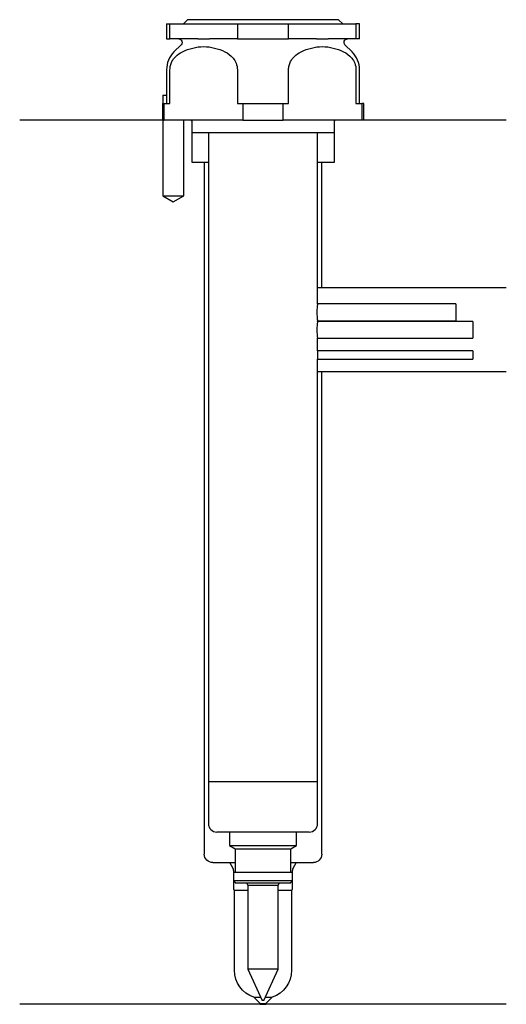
# Model space of a CAD drawing. Header units: millimetres. Extents: x 29 to 87, y 167 to 284.
import ezdxf

# ---------------------------------------------------------------- set-up
doc = ezdxf.new("R2010")
doc.units = ezdxf.units.MM
doc.layers.add('201', color=7, linetype='Continuous')
doc.layers.add('30', color=7, linetype='Continuous')

msp = doc.modelspace()

# ---------------------------------------------------------------- linework, layer by layer
at = {"layer": '201', "color": 113}
for p, q in [((45.53, 272.31), (28.53, 272.31)), ((45.58, 272.31), (45.58, 263.31)), ((48.08, 263.31), (48.08, 272.31)), ((48.93, 272.31), (49.03, 272.21)), ((49.03, 272.21), (49.03, 267.31)), ((66.03, 272.21), (66.13, 272.31)), ((66.03, 267.31), (66.03, 272.21)), ((86.53, 272.31), (69.53, 272.31)), ((49.03, 267.31), (50.53, 267.31)), ((50.53, 267.31), (51.03, 267.31)), ((50.53, 267.31), (50.53, 184.77)), ((64.03, 267.31), (64.53, 267.31)), ((64.53, 252.31), (64.53, 267.31)), ((64.53, 267.31), (66.03, 267.31)), ((45.58, 263.31), (46.83, 262.59)), ((46.83, 262.59), (48.08, 263.31)), ((64.53, 252.31), (64.03, 252.31)), ((86.53, 252.31), (64.53, 252.31)), ((64.53, 242.31), (64.03, 242.31)), ((86.53, 242.31), (64.53, 242.31)), ((64.53, 184.77), (64.53, 242.31)), ((51.53, 183.77), (53.56, 183.77)), ((53.56, 183.77), (54.22, 183.77)), ((53.95, 183.08), (53.56, 183.77)), ((60.83, 183.77), (61.49, 183.77)), ((61.49, 183.77), (61.1, 183.08)), ((61.49, 183.77), (63.53, 183.77)), ((54.02, 182.83), (54.02, 180.64)), ((61.03, 180.64), (61.03, 182.83)), ((54.13, 180.47), (55.73, 180.47)), ((54.13, 170.93), (54.13, 180.47)), ((59.33, 180.47), (60.93, 180.47)), ((60.93, 180.47), (60.93, 170.93)), ((57.18, 166.87), (28.53, 166.87)), ((57.18, 166.97), (56.43, 167.72)), ((56.43, 167.72), (57.24, 167.72)), ((57.18, 166.97), (57.88, 166.97)), ((57.18, 166.97), (57.18, 166.87)), ((57.18, 166.87), (57.88, 166.87)), ((57.81, 167.72), (58.63, 167.72)), ((58.63, 167.72), (57.88, 166.97)), ((57.88, 166.87), (57.88, 166.97)), ((86.53, 166.87), (57.88, 166.87))]:
    msp.add_line(p, q, dxfattribs=at)
at = {"layer": '201', "color": 113, "extrusion": (0, 0, -1)}
for centre, radius, start, end in [((-51.53, 184.77), 1, -90, 0), ((-63.53, 184.77), 1, 180, 270), ((-57.53, 170.93), 3.4, 288.8765, 360), ((-57.53, 170.93), 3.4, 180, 251.1235)]:
    msp.add_arc(centre, radius, start, end, dxfattribs=at)
at = {"layer": '201', "color": 113}
for centre, radius, start, end in [((53.52, 182.83), 0.5, 0, 30), ((61.53, 182.83), 0.5, 150, 180), ((54.22, 180.64), 0.2, 180, 241.6406), ((60.83, 180.64), 0.2, -61.6407, 0)]:
    msp.add_arc(centre, radius, start, end, dxfattribs=at)
at = {"layer": '30', "color": 113}
for p, q in [((48.53, 284.31), (48.03, 283.81)), ((66.53, 284.31), (48.53, 284.31)), ((67.03, 283.81), (66.53, 284.31)), ((46.03, 283.81), (46.03, 282.01)), ((46.03, 283.81), (46.44, 283.81)), ((46.44, 282.01), (46.44, 283.81)), ((46.44, 283.81), (54.47, 283.81)), ((54.47, 283.81), (60.58, 283.81)), ((54.47, 283.81), (54.47, 282.01)), ((60.58, 283.81), (68.61, 283.81)), ((60.58, 282.01), (60.58, 283.81)), ((68.61, 283.81), (68.61, 282.01)), ((69.03, 283.81), (68.61, 283.81)), ((69.03, 282.01), (69.03, 283.81)), ((46.03, 282.01), (46.44, 282.01)), ((49.75, 282.01), (46.44, 282.01)), ((54.47, 282.01), (51.16, 282.01)), ((54.47, 282.01), (60.58, 282.01)), ((63.89, 282.01), (60.58, 282.01)), ((68.61, 282.01), (65.3, 282.01)), ((69.03, 282.01), (68.61, 282.01)), ((47.76, 281.33), (46.9, 280.48)), ((68.15, 280.48), (67.29, 281.33)), ((46.03, 278.35), (46.03, 275.31)), ((46.44, 274.31), (46.44, 278.35)), ((54.47, 278.35), (54.47, 274.31)), ((60.58, 274.31), (60.58, 278.35)), ((68.61, 278.35), (68.61, 274.31)), ((69.03, 274.31), (69.03, 278.35)), ((45.58, 275.31), (45.58, 274.31)), ((45.58, 275.31), (46.07, 275.31)), ((46.07, 274.31), (46.07, 275.31)), ((45.53, 274.31), (45.53, 272.31)), ((45.53, 274.31), (45.76, 274.31)), ((45.76, 274.31), (46.44, 274.31)), ((45.76, 272.31), (45.76, 274.31)), ((54.47, 274.31), (55.14, 274.31)), ((55.14, 274.31), (59.91, 274.31)), ((55.14, 274.31), (55.14, 272.31)), ((59.91, 274.31), (60.58, 274.31)), ((59.91, 272.31), (59.91, 274.31)), ((68.61, 274.31), (69.29, 274.31)), ((69.53, 274.31), (69.29, 274.31)), ((69.29, 274.31), (69.29, 272.31)), ((69.53, 272.31), (69.53, 274.31)), ((45.53, 272.31), (45.76, 272.31)), ((45.58, 272.31), (45.58, 263.31)), ((55.14, 272.31), (45.76, 272.31)), ((48.08, 263.31), (48.08, 272.31)), ((49.03, 272.31), (49.03, 270.81)), ((55.14, 272.31), (59.91, 272.31)), ((69.29, 272.31), (59.91, 272.31)), ((66.03, 270.81), (66.03, 272.31)), ((69.53, 272.31), (69.29, 272.31)), ((66.03, 270.81), (49.03, 270.81)), ((51.03, 270.81), (51.03, 193.41)), ((64.03, 250.4), (64.03, 270.81)), ((45.58, 263.31), (48.08, 263.31)), ((80.53, 250.41), (64.02, 250.41)), ((80.53, 250.41), (80.53, 248.41)), ((82.53, 248.31), (64.02, 248.31)), ((64.03, 248.3), (64.03, 248.41)), ((64.03, 248.41), (80.53, 248.41)), ((82.53, 248.31), (82.53, 246.31)), ((64.03, 244.81), (64.03, 246.31)), ((64.03, 246.31), (82.53, 246.31)), ((82.53, 244.81), (64.03, 244.81)), ((82.53, 244.81), (82.53, 243.81)), ((64.03, 193.41), (64.03, 243.81)), ((64.03, 243.81), (82.53, 243.81)), ((64.03, 193.41), (51.02, 193.41)), ((51.02, 193.41), (51.02, 188.41)), ((64.03, 188.41), (64.03, 193.41)), ((63.03, 187.41), (52.02, 187.41)), ((53.53, 187.41), (53.53, 185.81)), ((61.53, 185.81), (61.53, 187.41)), ((53.53, 185.81), (54.22, 185.41)), ((53.53, 185.81), (61.53, 185.81)), ((60.83, 185.41), (61.53, 185.81)), ((54.22, 185.41), (54.22, 182.61)), ((54.22, 185.41), (60.83, 185.41)), ((60.83, 182.61), (60.83, 185.41)), ((54.02, 182.61), (54.02, 181.61)), ((54.02, 182.61), (61.03, 182.61)), ((61.03, 181.61), (61.03, 182.61)), ((54.02, 181.61), (54.32, 181.31)), ((61.03, 181.61), (54.02, 181.61)), ((60.73, 181.31), (54.32, 181.31)), ((55.61, 181.31), (55.73, 181.05)), ((55.73, 181.05), (55.73, 171.05)), ((59.33, 181.05), (55.73, 181.05)), ((59.33, 181.05), (59.44, 181.31)), ((59.33, 171.05), (59.33, 181.05)), ((60.73, 181.31), (61.03, 181.61)), ((55.73, 171.05), (57.43, 167.31)), ((59.33, 171.05), (55.73, 171.05)), ((57.63, 167.31), (59.33, 171.05)), ((57.63, 167.31), (57.43, 167.31))]:
    msp.add_line(p, q, dxfattribs=at)
at = {"layer": '30', "color": 113, "extrusion": (0, 0, -1)}
for centre, start, end in [((-47.48, 281.61), 90, 225), ((-67.58, 281.61), -45, 90)]:
    msp.add_arc(centre, 0.4, start, end, dxfattribs=at)
at = {"layer": '30', "color": 113}
for centre, radius, start, end in [((49.03, 278.35), 3, 135, 180), ((66.03, 278.35), 3, 0, 45), ((52.02, 188.41), 1, 180, 270), ((63.03, 188.41), 1, -90, 0)]:
    msp.add_arc(centre, radius, start, end, dxfattribs=at)
for points in [[(49.75, 282.01), (50.22, 282.01), (50.69, 282.01), (51.16, 282.01)], [(63.89, 282.01), (64.36, 282.01), (64.83, 282.01), (65.3, 282.01)]]:
    msp.add_open_spline(points, degree=3, dxfattribs=at)
for points, knots in [([(47.92, 280.48), (48.74, 280.87), (49.58, 281.1), (51.32, 281.1), (52.16, 280.87), (52.99, 280.48)], [0, 0, 0, 0, 0.5, 0.5, 1, 1, 1, 1]), ([(62.07, 280.48), (62.89, 280.87), (63.73, 281.1), (65.46, 281.1), (66.31, 280.87), (67.13, 280.48)], [0, 0, 0, 0, 0.5, 0.5, 1, 1, 1, 1]), ([(46.44, 278.35), (46.44, 278.53), (46.46, 278.7), (46.54, 279.03), (46.6, 279.19), (46.79, 279.55), (46.93, 279.74), (47.34, 280.15), (47.63, 280.34), (47.92, 280.48)], [0, 0, 0, 0, 0.164178, 0.164178, 0.327229, 0.327229, 0.584459, 0.584459, 1, 1, 1, 1]), ([(52.99, 280.48), (53.34, 280.31), (53.68, 280.08), (54.25, 279.38), (54.47, 278.89), (54.47, 278.35)], [0, 0, 0, 0, 0.5, 0.5, 1, 1, 1, 1]), ([(60.58, 278.35), (60.58, 278.53), (60.6, 278.7), (60.69, 279.03), (60.75, 279.19), (60.93, 279.55), (61.08, 279.74), (61.48, 280.15), (61.77, 280.34), (62.07, 280.48)], [0, 0, 0, 0, 0.164178, 0.164178, 0.327229, 0.327229, 0.584459, 0.584459, 1, 1, 1, 1]), ([(67.13, 280.48), (67.48, 280.31), (67.82, 280.08), (68.39, 279.38), (68.61, 278.89), (68.61, 278.35)], [0, 0, 0, 0, 0.5, 0.5, 1, 1, 1, 1]), ([(64.03, 250.41), (64.03, 250.42), (64.02, 250.4), (64.02, 250.37), (64.01, 250.32), (64, 250.21), (63.99, 250.13), (63.97, 249.96), (63.96, 249.86), (63.95, 249.65), (63.95, 249.53), (63.95, 249.31), (63.95, 249.2), (63.96, 248.99), (63.97, 248.89), (63.99, 248.71), (63.99, 248.63), (64.01, 248.51), (64.02, 248.47), (64.02, 248.44), (64.02, 248.42), (64.03, 248.41)], [0, 0, 0, 0, 0.069885, 0.069885, 0.1759, 0.1759, 0.282736, 0.282736, 0.390536, 0.390536, 0.497937, 0.497937, 0.604173, 0.604173, 0.710306, 0.710306, 0.817544, 0.817544, 0.925385, 0.925385, 1, 1, 1, 1]), ([(64.03, 248.31), (64.03, 248.32), (64.02, 248.3), (64.02, 248.27), (64.01, 248.22), (64, 248.11), (63.99, 248.03), (63.97, 247.86), (63.96, 247.76), (63.95, 247.55), (63.95, 247.43), (63.95, 247.21), (63.95, 247.1), (63.96, 246.89), (63.97, 246.79), (63.99, 246.61), (63.99, 246.53), (64.01, 246.41), (64.02, 246.37), (64.02, 246.34), (64.02, 246.32), (64.03, 246.31)], [0, 0, 0, 0, 0.069885, 0.069885, 0.1759, 0.1759, 0.282736, 0.282736, 0.390536, 0.390536, 0.497937, 0.497937, 0.604173, 0.604173, 0.710306, 0.710306, 0.817544, 0.817544, 0.925385, 0.925385, 1, 1, 1, 1]), ([(64.03, 244.81), (64.03, 244.81), (64.02, 244.8), (64.02, 244.8), (64.02, 244.79), (64.02, 244.77), (64.02, 244.71), (64.02, 244.67), (64.01, 244.58), (64.01, 244.53), (64.01, 244.42), (64.01, 244.37), (64.01, 244.25), (64.01, 244.2), (64.01, 244.09), (64.01, 244.04), (64.02, 243.96), (64.02, 243.92), (64.02, 243.86), (64.02, 243.84), (64.02, 243.83), (64.02, 243.82), (64.03, 243.81), (64.03, 243.81)], [0, 0, 0, 0, 0.072891, 0.072891, 0.072891, 0.179965, 0.179965, 0.287258, 0.287258, 0.394784, 0.394784, 0.502193, 0.502193, 0.609317, 0.609317, 0.716432, 0.716432, 0.823828, 0.823828, 0.931358, 0.931358, 0.931358, 1, 1, 1, 1])]:
    msp.add_open_spline(points, degree=3, knots=knots, dxfattribs=at)

doc.saveas('drawing.dxf')
